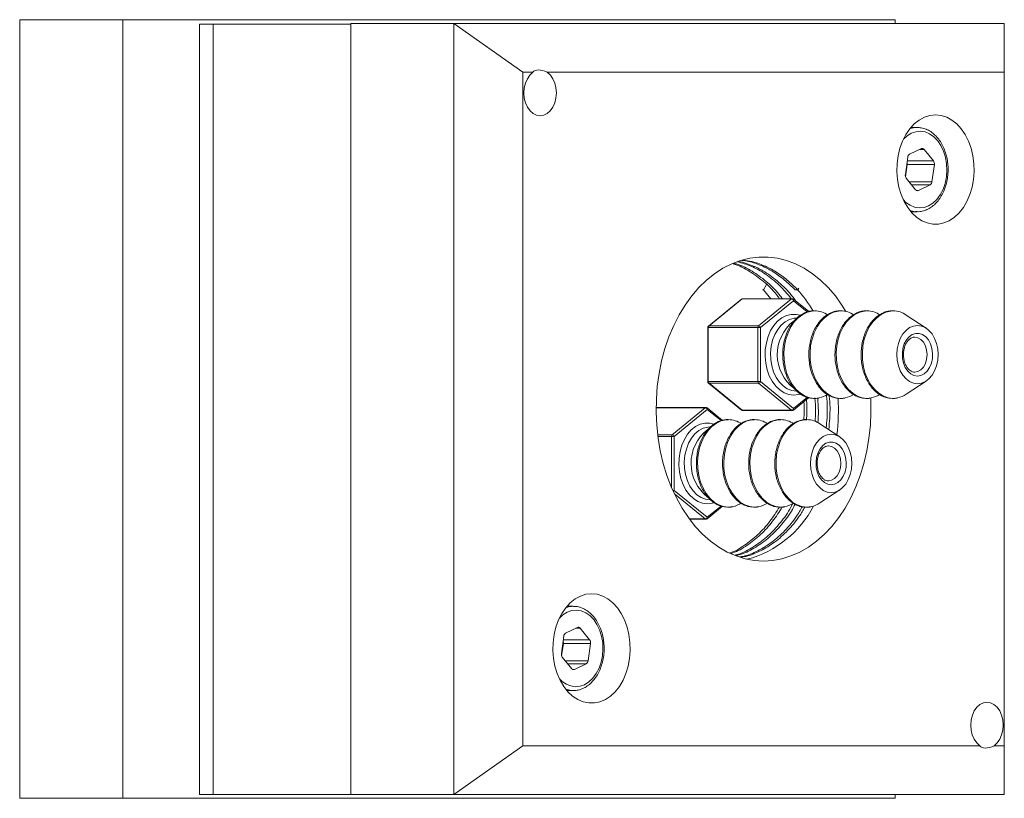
# Model space of a CAD drawing. Header units: inches. Extents: x 1.8 to 19.2, y 2.8 to 15.2.
# Tile 4 of 4: x 11.6 to 14.1, y 13.2 to 15.2. Entities that reach past the tile are written whole.
import ezdxf

# ---------------------------------------------------------------- set-up
doc = ezdxf.new("R2010")
doc.units = ezdxf.units.IN
doc.header["$MEASUREMENT"] = 0

msp = doc.modelspace()

# ---------------------------------------------------------------- linework, layer by layer
at = {"color": 7, "linetype": 'Continuous', "lineweight": 15}
for p, q in [((11.5524, 13.2475), (11.5524, 15.2475)), ((11.8174, 15.2475), (11.5524, 15.2475)), ((11.8174, 13.2475), (11.8174, 15.2475)), ((13.8024, 15.2475), (11.8174, 15.2475)), ((12.0144, 13.2575), (12.0144, 15.2364)), ((12.0498, 15.2364), (12.0144, 15.2364)), ((12.0498, 13.2575), (12.0498, 15.2364)), ((12.0498, 15.2364), (12.4033, 15.2364)), ((12.4033, 13.2575), (12.4033, 15.2375)), ((12.6685, 15.2375), (12.4033, 15.2375)), ((12.4033, 15.2364), (12.4033, 13.2575)), ((12.6685, 13.2575), (12.6685, 15.2375)), ((12.6685, 15.2375), (12.8453, 15.1125)), ((12.6685, 15.2375), (14.0827, 15.2375)), ((13.8024, 15.2375), (13.8024, 15.2475)), ((14.0827, 15.1125), (14.0827, 15.2375)), ((12.8453, 15.1125), (12.8453, 13.3825)), ((12.8714, 15.1125), (12.8453, 15.1125)), ((14.0827, 15.1125), (12.9083, 15.1125)), ((14.0827, 13.3825), (14.0827, 15.1125)), ((13.8588, 14.9708), (13.8426, 14.9708)), ((13.8455, 14.9708), (13.8441, 14.9725)), ((13.8697, 14.9164), (13.8393, 14.9018)), ((13.8657, 14.9145), (13.8765, 14.9145)), ((13.9007, 14.8846), (13.8765, 14.9145)), ((13.8347, 14.8943), (13.8285, 14.8497)), ((13.8333, 14.8846), (13.9007, 14.8846)), ((13.829, 14.8437), (13.8334, 14.8753)), ((13.8334, 14.8753), (13.903, 14.8753)), ((13.8968, 14.8307), (13.903, 14.8753)), ((13.8307, 14.8404), (13.8549, 14.8105)), ((13.8386, 14.8307), (13.8968, 14.8307)), ((13.8446, 14.8233), (13.8922, 14.8233)), ((13.8573, 14.8086), (13.8618, 14.8086)), ((13.8618, 14.8086), (13.8922, 14.8233)), ((13.8426, 14.7543), (13.8588, 14.7543)), ((13.8441, 14.7526), (13.8455, 14.7543)), ((13.8547, 14.7544), (13.8588, 14.7543)), ((13.4638, 14.5539), (13.461, 14.5539)), ((13.4712, 14.5677), (13.4638, 14.5539)), ((13.4638, 14.5539), (13.4827, 14.5308)), ((13.5451, 14.5539), (13.5522, 14.5539)), ((13.5475, 14.5582), (13.5475, 14.5582)), ((13.5522, 14.5539), (13.5545, 14.5582)), ((13.4073, 14.5296), (13.3225, 14.4603)), ((13.4087, 14.5301), (13.3239, 14.4608)), ((13.536, 14.5301), (13.4087, 14.5301)), ((13.5378, 14.5308), (13.4105, 14.5308)), ((13.4512, 14.4608), (13.536, 14.5301)), ((13.5413, 14.5258), (13.4565, 14.4565)), ((13.58, 14.4977), (13.5409, 14.5296)), ((13.5765, 14.497), (13.5413, 14.5258)), ((13.5943, 14.4998), (13.5912, 14.4996)), ((13.6615, 14.4998), (13.6583, 14.4996)), ((13.7287, 14.4998), (13.7255, 14.4996)), ((13.7959, 14.4998), (13.7927, 14.4996)), ((13.8819, 14.4551), (13.8308, 14.4889)), ((13.3206, 14.4565), (13.3206, 14.3179)), ((13.3221, 14.4565), (13.3206, 14.4565)), ((13.4494, 14.4565), (13.3221, 14.4565)), ((13.3221, 14.4565), (13.3221, 14.3179)), ((13.3239, 14.4608), (13.4512, 14.4608)), ((13.4565, 14.4565), (13.4494, 14.4565)), ((13.4494, 14.3179), (13.4494, 14.4565)), ((13.4565, 14.4565), (13.4565, 14.3179)), ((13.3221, 14.3179), (13.3206, 14.3179)), ((13.3221, 14.3179), (13.4494, 14.3179)), ((13.3225, 14.314), (13.4073, 14.2447)), ((13.4512, 14.3136), (13.3239, 14.3136)), ((13.3239, 14.3136), (13.4087, 14.2443)), ((13.4565, 14.3179), (13.4494, 14.3179)), ((13.536, 14.2443), (13.4512, 14.3136)), ((13.4565, 14.3179), (13.5413, 14.2486)), ((13.8308, 14.2855), (13.8819, 14.3192)), ((13.5409, 14.2447), (13.5798, 14.2765)), ((13.5413, 14.2486), (13.5767, 14.2775)), ((13.5875, 14.2753), (13.5928, 14.2746)), ((13.5957, 14.2749), (13.6066, 14.276)), ((13.6547, 14.2753), (13.66, 14.2746)), ((13.6629, 14.2749), (13.6737, 14.276)), ((13.7219, 14.2753), (13.7272, 14.2746)), ((13.7301, 14.2749), (13.7409, 14.276)), ((13.7891, 14.2753), (13.7943, 14.2746)), ((13.7973, 14.2749), (13.8081, 14.276)), ((13.3142, 14.2508), (13.1879, 14.2508)), ((13.316, 14.2514), (13.1887, 14.2514)), ((13.2294, 14.1815), (13.3142, 14.2508)), ((13.3195, 14.2464), (13.2347, 14.1772)), ((13.3582, 14.2184), (13.3192, 14.2503)), ((13.3548, 14.2177), (13.3195, 14.2464)), ((13.3726, 14.2205), (13.3694, 14.2203)), ((13.4087, 14.2443), (13.536, 14.2443)), ((13.4105, 14.2436), (13.5378, 14.2436)), ((13.4397, 14.2205), (13.4365, 14.2203)), ((13.5069, 14.2205), (13.5037, 14.2203)), ((13.5741, 14.2205), (13.5709, 14.2203)), ((13.6602, 14.1758), (13.609, 14.2096)), ((13.1919, 14.1815), (13.2294, 14.1815)), ((13.2276, 14.1772), (13.1924, 14.1772)), ((13.2347, 14.1772), (13.2276, 14.1772)), ((13.2276, 14.0458), (13.2276, 14.1772)), ((13.2347, 14.1772), (13.2347, 14.0386)), ((13.2347, 14.0386), (13.2307, 14.0386)), ((13.2347, 14.0386), (13.3195, 13.9693)), ((13.3142, 13.965), (13.2348, 14.0299)), ((13.609, 14.0062), (13.6602, 14.0399)), ((13.3192, 13.9654), (13.358, 13.9972)), ((13.3195, 13.9693), (13.3549, 13.9982)), ((13.3657, 13.996), (13.371, 13.9953)), ((13.3739, 13.9956), (13.3848, 13.9967)), ((13.4329, 13.996), (13.4382, 13.9953)), ((13.4411, 13.9956), (13.4519, 13.9967)), ((13.5001, 13.996), (13.5054, 13.9953)), ((13.5083, 13.9956), (13.5191, 13.9967)), ((13.5673, 13.996), (13.5725, 13.9953)), ((13.5755, 13.9956), (13.5863, 13.9967)), ((13.2734, 13.965), (13.3142, 13.965)), ((13.2739, 13.9643), (13.316, 13.9643)), ((12.9749, 13.7408), (12.9587, 13.7408)), ((12.9616, 13.7408), (12.9602, 13.7425)), ((12.9508, 13.6643), (12.9446, 13.6197)), ((12.9858, 13.6864), (12.9554, 13.6718)), ((12.9819, 13.6845), (12.9926, 13.6845)), ((13.0168, 13.6546), (12.9926, 13.6845)), ((12.9451, 13.6137), (12.9495, 13.6453)), ((12.9495, 13.6546), (13.0168, 13.6546)), ((12.9495, 13.6453), (13.0191, 13.6453)), ((13.0129, 13.6007), (13.0191, 13.6453)), ((12.9468, 13.6104), (12.971, 13.5805)), ((12.9547, 13.6007), (13.0129, 13.6007)), ((12.9607, 13.5933), (13.0083, 13.5933)), ((12.9779, 13.5786), (13.0083, 13.5933)), ((12.9734, 13.5786), (12.9779, 13.5786)), ((12.9587, 13.5243), (12.9749, 13.5243)), ((12.9602, 13.5226), (12.9616, 13.5243)), ((12.9708, 13.5244), (12.9749, 13.5243)), ((12.6685, 13.2575), (12.8453, 13.3825)), ((12.8453, 13.3825), (14.0198, 13.3825)), ((14.0566, 13.3825), (14.0827, 13.3825)), ((14.0827, 13.3825), (14.0827, 13.2575)), ((11.8174, 13.2475), (11.5524, 13.2475)), ((13.8024, 13.2475), (11.8174, 13.2475)), ((12.0498, 13.2575), (12.0144, 13.2575)), ((12.4033, 13.2575), (12.0498, 13.2575)), ((12.6685, 13.2575), (12.4033, 13.2575)), ((14.0827, 13.2575), (12.6685, 13.2575)), ((13.8024, 13.2475), (13.8024, 13.2575))]:
    msp.add_line(p, q, dxfattribs=at)
at = {"color": 7, "linetype": 'Continuous', "lineweight": 15, "flags": 128}
for points in [[(12.9083, 15.1125), (12.9161, 15.1054), (12.9227, 15.096), (12.9276, 15.0848), (12.9306, 15.0724), (12.9316, 15.0593), (12.9305, 15.0462), (12.9274, 15.0337), (12.9224, 15.0226), (12.9158, 15.0133), (12.9079, 15.0063), (12.8991, 15.0019), (12.8898, 15.0005), (12.8806, 15.0019), (12.8718, 15.0063), (12.8639, 15.0133), (12.8573, 15.0226), (12.8523, 15.0337), (12.8492, 15.0462), (12.8481, 15.0593), (12.8491, 15.0724), (12.8521, 15.0848), (12.857, 15.096), (12.8636, 15.1054), (12.8714, 15.1125)], [(13.9059, 15.003), (13.8915, 15.0015), (13.8773, 14.9971), (13.8638, 14.9897), (13.8511, 14.9797), (13.8397, 14.9672), (13.8296, 14.9524), (13.8211, 14.9357), (13.8145, 14.9175), (13.8098, 14.8981), (13.8072, 14.8779), (13.8067, 14.8574), (13.8083, 14.837), (13.8119, 14.8172), (13.8176, 14.7983), (13.8252, 14.7808), (13.8344, 14.765), (13.8452, 14.7513), (13.8573, 14.74), (13.8705, 14.7313), (13.8843, 14.7254), (13.8987, 14.7224), (13.9132, 14.7224), (13.9276, 14.7254), (13.9414, 14.7313), (13.9546, 14.74), (13.9667, 14.7513), (13.9775, 14.765), (13.9867, 14.7808), (13.9943, 14.7983), (14, 14.8172), (14.0036, 14.837), (14.0052, 14.8574), (14.0047, 14.8779), (14.0021, 14.8981), (13.9974, 14.9175), (13.9908, 14.9357), (13.9823, 14.9524), (13.9722, 14.9672), (13.9608, 14.9797), (13.9481, 14.9897), (13.9346, 14.9971), (13.9204, 15.0015), (13.9059, 15.003)], [(13.8234, 14.7844), (13.8297, 14.7783), (13.8406, 14.7707), (13.8523, 14.766), (13.8643, 14.7641), (13.8764, 14.7653), (13.8882, 14.7694), (13.8993, 14.7763), (13.9094, 14.7859), (13.9181, 14.7978), (13.9253, 14.8116), (13.9306, 14.827), (13.934, 14.8435), (13.9353, 14.8605), (13.9345, 14.8777), (13.9316, 14.8943), (13.9267, 14.91), (13.9199, 14.9243), (13.9115, 14.9366), (13.9017, 14.9468), (13.8908, 14.9543), (13.8792, 14.9591), (13.8671, 14.9609), (13.855, 14.9598), (13.8432, 14.9557), (13.8321, 14.9487), (13.8234, 14.9406)], [(13.8399, 14.7576), (13.8502, 14.7549), (13.8547, 14.7544)], [(13.464, 13.857), (13.4403, 13.8585), (13.4167, 13.8628), (13.3935, 13.87), (13.3708, 13.8799), (13.3488, 13.8926), (13.3277, 13.908), (13.3075, 13.9258), (13.2885, 13.946), (13.2709, 13.9684), (13.2546, 13.993), (13.2399, 14.0194), (13.2269, 14.0474), (13.2156, 14.077), (13.2062, 14.1078), (13.1986, 14.1397), (13.193, 14.1724), (13.1895, 14.2056), (13.1879, 14.2391), (13.1885, 14.2727), (13.191, 14.3061), (13.1956, 14.3391), (13.2021, 14.3714), (13.2106, 14.4028), (13.221, 14.433), (13.2332, 14.4619), (13.2471, 14.4891), (13.2626, 14.5146), (13.2795, 14.5381), (13.2979, 14.5595), (13.3175, 14.5785), (13.3381, 14.5951), (13.3597, 14.6091), (13.3821, 14.6204), (13.405, 14.629), (13.4285, 14.6348), (13.4521, 14.6377), (13.4759, 14.6377), (13.4996, 14.6348), (13.523, 14.629), (13.5459, 14.6204), (13.5683, 14.6091), (13.5899, 14.5951), (13.6106, 14.5785), (13.6301, 14.5595), (13.6485, 14.5381), (13.6655, 14.5146), (13.6759, 14.4979)], [(13.5957, 14.4994), (13.5893, 14.4991), (13.5767, 14.4962), (13.5646, 14.4904), (13.5533, 14.4821), (13.5431, 14.4712), (13.5342, 14.4582), (13.527, 14.4433), (13.5215, 14.427), (13.518, 14.4096), (13.5164, 14.3917), (13.5169, 14.3737), (13.5195, 14.356), (13.524, 14.3391), (13.5304, 14.3234), (13.5385, 14.3094), (13.548, 14.2975), (13.5588, 14.2878), (13.5706, 14.2807), (13.583, 14.2764), (13.5957, 14.2749)], [(13.6629, 14.4994), (13.6565, 14.4991), (13.6439, 14.4962), (13.6318, 14.4904), (13.6205, 14.4821), (13.6103, 14.4712), (13.6014, 14.4582), (13.5942, 14.4433), (13.5887, 14.427), (13.5851, 14.4096), (13.5836, 14.3917), (13.5841, 14.3737), (13.5867, 14.356), (13.5912, 14.3391), (13.5976, 14.3234), (13.6057, 14.3094), (13.6152, 14.2975), (13.626, 14.2878), (13.6378, 14.2807), (13.6502, 14.2764), (13.6629, 14.2749)], [(13.73, 14.4994), (13.7237, 14.4991), (13.7111, 14.4962), (13.699, 14.4904), (13.6877, 14.4821), (13.6774, 14.4712), (13.6686, 14.4582), (13.6613, 14.4433), (13.6559, 14.427), (13.6523, 14.4096), (13.6508, 14.3917), (13.6513, 14.3737), (13.6538, 14.356), (13.6584, 14.3391), (13.6648, 14.3234), (13.6728, 14.3094), (13.6824, 14.2975), (13.6932, 14.2878), (13.7049, 14.2807), (13.7173, 14.2764), (13.7301, 14.2749)], [(13.7972, 14.4994), (13.7909, 14.4991), (13.7783, 14.4962), (13.7661, 14.4904), (13.7548, 14.4821), (13.7446, 14.4712), (13.7358, 14.4582), (13.7285, 14.4433), (13.723, 14.427), (13.7195, 14.4096), (13.7179, 14.3917), (13.7185, 14.3737), (13.721, 14.356), (13.7255, 14.3391), (13.7319, 14.3234), (13.74, 14.3094), (13.7496, 14.2975), (13.7604, 14.2878), (13.7721, 14.2807), (13.7845, 14.2764), (13.7973, 14.2749)], [(13.5413, 14.2834), (13.5289, 14.2849), (13.5169, 14.2894), (13.5055, 14.2966), (13.4952, 14.3065), (13.4862, 14.3186), (13.4788, 14.3328), (13.4732, 14.3485), (13.4696, 14.3653), (13.468, 14.3828), (13.4685, 14.4004), (13.4712, 14.4176), (13.4758, 14.4339), (13.4823, 14.4489), (13.4906, 14.4621), (13.5002, 14.4731), (13.5111, 14.4817), (13.5228, 14.4876), (13.5351, 14.4906), (13.5475, 14.4906), (13.5581, 14.4882)], [(13.5484, 14.4809), (13.5424, 14.4806), (13.5308, 14.4776), (13.5196, 14.4717), (13.5094, 14.463), (13.5005, 14.452), (13.4931, 14.4388), (13.4874, 14.424), (13.4838, 14.408), (13.4822, 14.3914), (13.4827, 14.3746), (13.4853, 14.3582), (13.49, 14.3428), (13.4966, 14.3287), (13.5048, 14.3166), (13.5144, 14.3067), (13.5251, 14.2994), (13.5366, 14.2949), (13.5484, 14.2934)], [(13.8595, 14.4622), (13.8699, 14.4607), (13.8798, 14.4565), (13.889, 14.4495), (13.897, 14.4402), (13.9036, 14.4289), (13.9085, 14.4159), (13.9115, 14.4018), (13.9125, 14.3872), (13.9115, 14.3726), (13.9085, 14.3585), (13.9036, 14.3455), (13.897, 14.3342), (13.889, 14.3248), (13.8798, 14.3179), (13.8699, 14.3136), (13.8595, 14.3122), (13.8492, 14.3136), (13.8392, 14.3179), (13.8301, 14.3248), (13.822, 14.3342), (13.8154, 14.3455), (13.8105, 14.3585), (13.8075, 14.3726), (13.8065, 14.3872), (13.8075, 14.4018), (13.8105, 14.4159), (13.8154, 14.4289), (13.822, 14.4402), (13.8301, 14.4495), (13.8392, 14.4565), (13.8492, 14.4607), (13.8595, 14.4622)], [(13.8595, 14.3322), (13.8505, 14.3337), (13.8421, 14.338), (13.8345, 14.3451), (13.8283, 14.3543), (13.8238, 14.3654), (13.8212, 14.3776), (13.8207, 14.3904), (13.8223, 14.403), (13.8258, 14.4147), (13.8312, 14.4249), (13.8381, 14.4331), (13.8462, 14.4389), (13.855, 14.4418), (13.864, 14.4418), (13.8728, 14.4389), (13.8809, 14.4331), (13.8878, 14.4249), (13.8932, 14.4147), (13.8968, 14.403), (13.8983, 14.3904), (13.8978, 14.3776), (13.8952, 14.3654), (13.8907, 14.3543), (13.8845, 14.3451), (13.877, 14.338), (13.8685, 14.3337), (13.8595, 14.3322)], [(13.8524, 14.3422), (13.8607, 14.3437), (13.8684, 14.3482), (13.8749, 14.3554), (13.88, 14.3647), (13.8832, 14.3755), (13.8843, 14.3872), (13.8832, 14.3988), (13.88, 14.4097), (13.8749, 14.419), (13.8684, 14.4262), (13.8607, 14.4307), (13.8524, 14.4322), (13.8522, 14.4322)], [(13.7394, 14.2756), (13.7396, 14.2727), (13.7401, 14.2391), (13.7385, 14.2056), (13.735, 14.1724), (13.7294, 14.1397), (13.7219, 14.1078), (13.7124, 14.077), (13.7011, 14.0474), (13.6881, 14.0194), (13.6734, 13.993), (13.6571, 13.9684), (13.6395, 13.946), (13.6205, 13.9258), (13.6004, 13.908), (13.5792, 13.8926), (13.5572, 13.8799), (13.5345, 13.87), (13.5113, 13.8628), (13.4877, 13.8585), (13.464, 13.857)], [(13.5577, 14.286), (13.5537, 14.2849), (13.5413, 14.2834)], [(13.1887, 14.2514), (13.1883, 14.2514), (13.1879, 14.2514)], [(13.1879, 14.2513), (13.1882, 14.2514), (13.1887, 14.2514)], [(13.3195, 14.0041), (13.3071, 14.0056), (13.2951, 14.01), (13.2837, 14.0173), (13.2734, 14.0271), (13.2645, 14.0393), (13.2571, 14.0535), (13.2515, 14.0692), (13.2478, 14.086), (13.2462, 14.1035), (13.2468, 14.121), (13.2494, 14.1383), (13.254, 14.1546), (13.2605, 14.1696), (13.2688, 14.1828), (13.2784, 14.1938), (13.2893, 14.2024), (13.301, 14.2083), (13.3133, 14.2112), (13.3257, 14.2112), (13.3363, 14.2089)], [(13.3266, 14.2016), (13.3207, 14.2012), (13.309, 14.1982), (13.2978, 14.1923), (13.2876, 14.1837), (13.2787, 14.1727), (13.2713, 14.1595), (13.2656, 14.1447), (13.262, 14.1287), (13.2604, 14.1121), (13.2609, 14.0953), (13.2635, 14.0789), (13.2682, 14.0634), (13.2748, 14.0494), (13.283, 14.0373), (13.2926, 14.0274), (13.3033, 14.0201), (13.3148, 14.0156), (13.3266, 14.0141)], [(13.3739, 14.2201), (13.3675, 14.2198), (13.3549, 14.2169), (13.3428, 14.2111), (13.3315, 14.2027), (13.3213, 14.1919), (13.3125, 14.1789), (13.3052, 14.164), (13.2997, 14.1477), (13.2962, 14.1303), (13.2946, 14.1124), (13.2951, 14.0943), (13.2977, 14.0766), (13.3022, 14.0598), (13.3086, 14.0441), (13.3167, 14.0301), (13.3263, 14.0181), (13.3371, 14.0085), (13.3488, 14.0014), (13.3612, 13.9971), (13.3739, 13.9956)], [(13.4411, 14.2201), (13.4347, 14.2198), (13.4221, 14.2169), (13.41, 14.2111), (13.3987, 14.2027), (13.3885, 14.1919), (13.3796, 14.1789), (13.3724, 14.164), (13.3669, 14.1477), (13.3633, 14.1303), (13.3618, 14.1124), (13.3623, 14.0943), (13.3649, 14.0766), (13.3694, 14.0598), (13.3758, 14.0441), (13.3839, 14.0301), (13.3934, 14.0181), (13.4042, 14.0085), (13.416, 14.0014), (13.4284, 13.9971), (13.4411, 13.9956)], [(13.5082, 14.2201), (13.5019, 14.2198), (13.4893, 14.2169), (13.4772, 14.2111), (13.4659, 14.2027), (13.4557, 14.1919), (13.4468, 14.1789), (13.4395, 14.164), (13.4341, 14.1477), (13.4305, 14.1303), (13.429, 14.1124), (13.4295, 14.0943), (13.432, 14.0766), (13.4366, 14.0598), (13.443, 14.0441), (13.451, 14.0301), (13.4606, 14.0181), (13.4714, 14.0085), (13.4832, 14.0014), (13.4956, 13.9971), (13.5083, 13.9956)], [(13.5754, 14.2201), (13.5691, 14.2198), (13.5565, 14.2169), (13.5444, 14.2111), (13.533, 14.2027), (13.5228, 14.1919), (13.514, 14.1789), (13.5067, 14.164), (13.5012, 14.1477), (13.4977, 14.1303), (13.4962, 14.1124), (13.4967, 14.0943), (13.4992, 14.0766), (13.5038, 14.0598), (13.5101, 14.0441), (13.5182, 14.0301), (13.5278, 14.0181), (13.5386, 14.0085), (13.5503, 14.0014), (13.5627, 13.9971), (13.5755, 13.9956)], [(13.6377, 14.1829), (13.6481, 14.1814), (13.658, 14.1772), (13.6672, 14.1702), (13.6752, 14.1609), (13.6818, 14.1495), (13.6867, 14.1366), (13.6897, 14.1225), (13.6908, 14.1079), (13.6897, 14.0932), (13.6867, 14.0792), (13.6818, 14.0662), (13.6752, 14.0548), (13.6672, 14.0455), (13.658, 14.0386), (13.6481, 14.0343), (13.6377, 14.0329), (13.6274, 14.0343), (13.6174, 14.0386), (13.6083, 14.0455), (13.6002, 14.0548), (13.5936, 14.0662), (13.5887, 14.0792), (13.5857, 14.0932), (13.5847, 14.1079), (13.5857, 14.1225), (13.5887, 14.1366), (13.5936, 14.1495), (13.6002, 14.1609), (13.6083, 14.1702), (13.6174, 14.1772), (13.6274, 14.1814), (13.6377, 14.1829)], [(13.6377, 14.0529), (13.6288, 14.0544), (13.6203, 14.0587), (13.6127, 14.0657), (13.6065, 14.075), (13.602, 14.0861), (13.5994, 14.0983), (13.5989, 14.1111), (13.6005, 14.1236), (13.604, 14.1354), (13.6094, 14.1456), (13.6164, 14.1538), (13.6244, 14.1596), (13.6332, 14.1625), (13.6422, 14.1625), (13.651, 14.1596), (13.6591, 14.1538), (13.666, 14.1456), (13.6714, 14.1354), (13.675, 14.1236), (13.6765, 14.1111), (13.676, 14.0983), (13.6734, 14.0861), (13.6689, 14.075), (13.6627, 14.0657), (13.6552, 14.0587), (13.6467, 14.0544), (13.6377, 14.0529)], [(13.6307, 14.0629), (13.6389, 14.0644), (13.6466, 14.0689), (13.6532, 14.0761), (13.6582, 14.0854), (13.6614, 14.0962), (13.6625, 14.1079), (13.6614, 14.1195), (13.6582, 14.1304), (13.6532, 14.1397), (13.6466, 14.1468), (13.6389, 14.1513), (13.6307, 14.1529), (13.6304, 14.1529)], [(13.3359, 14.0067), (13.3319, 14.0056), (13.3195, 14.0041)], [(13.0221, 13.773), (13.0076, 13.7715), (12.9934, 13.7671), (12.9799, 13.7597), (12.9672, 13.7497), (12.9558, 13.7372), (12.9457, 13.7224), (12.9373, 13.7057), (12.9306, 13.6875), (12.9259, 13.6681), (12.9233, 13.6479), (12.9228, 13.6274), (12.9244, 13.607), (12.928, 13.5872), (12.9337, 13.5683), (12.9413, 13.5508), (12.9505, 13.535), (12.9613, 13.5213), (12.9734, 13.51), (12.9866, 13.5013), (13.0005, 13.4954), (13.0148, 13.4924), (13.0293, 13.4924), (13.0437, 13.4954), (13.0576, 13.5013), (13.0707, 13.51), (13.0828, 13.5213), (13.0936, 13.535), (13.1029, 13.5508), (13.1104, 13.5683), (13.1161, 13.5872), (13.1198, 13.607), (13.1213, 13.6274), (13.1208, 13.6479), (13.1182, 13.6681), (13.1135, 13.6875), (13.1069, 13.7057), (13.0984, 13.7224), (13.0884, 13.7372), (13.0769, 13.7497), (13.0642, 13.7597), (13.0507, 13.7671), (13.0365, 13.7715), (13.0221, 13.773)], [(12.9395, 13.5544), (12.9458, 13.5483), (12.9567, 13.5407), (12.9684, 13.536), (12.9804, 13.5341), (12.9925, 13.5353), (13.0043, 13.5394), (13.0154, 13.5463), (13.0255, 13.5559), (13.0342, 13.5678), (13.0414, 13.5816), (13.0467, 13.597), (13.0501, 13.6135), (13.0514, 13.6305), (13.0506, 13.6477), (13.0477, 13.6643), (13.0428, 13.68), (13.036, 13.6943), (13.0276, 13.7066), (13.0178, 13.7168), (13.007, 13.7243), (12.9953, 13.7291), (12.9832, 13.7309), (12.9711, 13.7298), (12.9594, 13.7257), (12.9483, 13.7187), (12.9395, 13.7106)], [(12.956, 13.5276), (12.9663, 13.5249), (12.9708, 13.5244)], [(14.0198, 13.3825), (14.0119, 13.3896), (14.0054, 13.399), (14.0004, 13.4102), (13.9974, 13.4227), (13.9964, 13.4358), (13.9975, 13.4489), (14.0006, 13.4613), (14.0056, 13.4725), (14.0122, 13.4818), (14.0201, 13.4888), (14.0289, 13.4931), (14.0382, 13.4946), (14.0474, 13.4931), (14.0562, 13.4888), (14.0641, 13.4818), (14.0708, 13.4725), (14.0757, 13.4613), (14.0789, 13.4489), (14.0799, 13.4358), (14.0789, 13.4227), (14.0759, 13.4102), (14.071, 13.399), (14.0645, 13.3896), (14.0566, 13.3825)]]:
    msp.add_lwpolyline(points, dxfattribs=at)
at = {"color": 7, "linetype": 'Continuous', "lineweight": 15}
for centre, radius, start, end in [((13.8589, 14.915), 0.0557, 89.8769, 109.9537), ((13.872, 14.9114), 0.00553, 34.5638, 114.2806), ((13.82, 14.8772), 0.0135, 351.911, 17.6468), ((13.8441, 14.8936), 0.00947, 120.89, 175.6797), ((13.8907, 14.8773), 0.0124, 350.8143, 36.3264), ((13.8407, 14.8478), 0.0124, 170.814, 216.3267), ((13.8873, 14.8314), 0.00947, 300.8895, 355.6798), ((13.8595, 14.8137), 0.00553, 214.5642, 294.2791), ((13.2875, 14.3194), 0.353, 30.842, 41.6127), ((13.4105, 14.5258), 0.005, 90, 129.2315), ((13.4087, 14.528), 0.00213, 87.9671, 128.3337), ((13.4105, 14.528), 0.00279, 90.9831, 130.523), ((13.5378, 14.528), 0.00279, 90.9841, 130.5216), ((13.535, 14.5235), 0.00667, 19.8663, 81.6709), ((13.5378, 14.5258), 0.005, 50.7685, 90), ((13.5385, 14.5274), 0.00331, 329.4879, 41.522), ((13.595, 14.4383), 0.0612, 55.8613, 89.3397), ((13.6621, 14.4383), 0.0612, 55.8613, 89.3397), ((13.7293, 14.4383), 0.0612, 55.8613, 89.3397), ((13.7965, 14.4383), 0.0612, 55.8611, 89.3399), ((13.3256, 14.4565), 0.005, 129.2315, 180), ((13.3277, 14.4567), 0.00561, 133.1769, 182.4077), ((13.3238, 14.4587), 0.00213, 87.9693, 128.3302), ((13.455, 14.4567), 0.00561, 133.1773, 182.4073), ((13.4502, 14.4542), 0.00667, 19.8662, 81.6706), ((13.6086, 14.3873), 0.1092, 128.6738, 232.513), ((13.3256, 14.3179), 0.005, 180, 230.7685), ((13.3277, 14.3177), 0.00561, 177.5924, 226.823), ((13.3238, 14.3157), 0.00213, 231.669, 272.0309), ((13.455, 14.3177), 0.00561, 177.5928, 226.8226), ((13.4502, 14.3202), 0.00667, 278.3295, 340.1337), ((13.5943, 14.3374), 0.0626, 281.3048, 303.9869), ((13.1062, 14.2475), 0.5502, 353.055, 2.8801), ((13.6615, 14.3374), 0.0626, 281.3048, 303.9869), ((13.7286, 14.3374), 0.0626, 281.3048, 303.9869), ((13.7958, 14.3374), 0.0626, 281.3049, 303.9869), ((13.316, 14.2486), 0.00279, 90.9838, 130.5232), ((13.3133, 14.2442), 0.00667, 19.866, 81.6709), ((13.316, 14.2464), 0.005, 50.7685, 90), ((13.3167, 14.2481), 0.00331, 329.4872, 41.5221), ((13.535, 14.2509), 0.00667, 278.3291, 340.1336), ((13.5385, 14.2469), 0.00331, 318.478, 30.5121), ((13.4105, 14.2486), 0.005, 230.7685, 270), ((13.4087, 14.2464), 0.00213, 231.6672, 272.0327), ((13.4105, 14.2464), 0.00279, 229.476, 269.0169), ((13.5378, 14.2464), 0.00279, 229.4774, 269.0159), ((13.5378, 14.2486), 0.005, 270, 309.2315), ((13.3732, 14.159), 0.0612, 55.8613, 89.3397), ((13.4404, 14.159), 0.0612, 55.8613, 89.3397), ((13.5075, 14.159), 0.0612, 55.8613, 89.3397), ((13.5747, 14.159), 0.0612, 55.8614, 89.3396), ((13.2332, 14.1774), 0.00561, 133.1768, 182.4079), ((13.2284, 14.1749), 0.00667, 19.8662, 81.6707), ((13.3868, 14.108), 0.1092, 128.6738, 232.513), ((13.2274, 14.0416), 0.00787, 307.3746, 337.3147), ((13.3725, 14.0581), 0.0626, 281.3049, 303.9869), ((13.3507, 14.1255), 0.2734, 285.1289, 332.2849), ((13.4397, 14.0581), 0.0626, 281.3049, 303.9869), ((13.5068, 14.0581), 0.0626, 281.3049, 303.9869), ((13.574, 14.0581), 0.0626, 281.3051, 303.9867), ((13.3133, 13.9716), 0.00667, 278.3291, 340.1341), ((13.3167, 13.9676), 0.00331, 318.4779, 30.5128), ((13.316, 13.9671), 0.00279, 229.4777, 269.0162), ((13.316, 13.9693), 0.005, 270, 309.2315), ((12.975, 13.6851), 0.0557, 89.8761, 109.955), ((12.9602, 13.6636), 0.00947, 120.8901, 175.679), ((12.9881, 13.6814), 0.00553, 34.5639, 114.2794), ((12.9361, 13.6472), 0.0135, 351.9131, 17.6444), ((13.0069, 13.6473), 0.0124, 350.8133, 36.3273), ((12.9568, 13.6178), 0.0124, 170.8136, 216.3271), ((13.0034, 13.6014), 0.00947, 300.8908, 355.6787), ((12.9756, 13.5837), 0.00553, 214.5635, 294.2809)]:
    msp.add_arc(centre, radius, start, end, dxfattribs=at)
for centre, major_axis, start_param, end_param in [((12.9273, 15.0595), (-0.0546, 0.0546), 5.433682, 6.34729), ((14.0757, 13.4355), (0.0546, 0.0546), 3.077487, 3.991096)]:
    msp.add_ellipse(centre, major_axis=major_axis, ratio=0.414214, start_param=start_param, end_param=end_param, dxfattribs=at)
for points, knots in [([(13.8544, 14.7547), (13.8571, 14.7545), (13.8639, 14.754), (13.8749, 14.7561), (13.8867, 14.7606), (13.8979, 14.7677), (13.9081, 14.7769), (13.9171, 14.7882), (13.9248, 14.8014), (13.9309, 14.816), (13.9353, 14.8317), (13.9378, 14.8482), (13.9385, 14.8651), (13.9373, 14.8819), (13.9341, 14.8982), (13.9292, 14.9137), (13.9225, 14.9281), (13.9143, 14.9408), (13.9046, 14.9517), (13.8937, 14.9604), (13.8819, 14.9666), (13.8702, 14.9702), (13.8625, 14.9705), (13.8591, 14.9706)], [0, 0, 0, 0, 0.031239, 0.078519, 0.125777, 0.173375, 0.221518, 0.27019, 0.319236, 0.368482, 0.417799, 0.467124, 0.516455, 0.565812, 0.615217, 0.664693, 0.714257, 0.763897, 0.81351, 0.862923, 0.911897, 0.960233, 1, 1, 1, 1]), ([(13.3972, 14.6258), (13.4087, 14.6225), (13.4335, 14.6154), (13.4697, 14.5945), (13.5049, 14.5668), (13.5254, 14.5426), (13.5354, 14.5308)], [0, 0, 0, 0, 0.225415, 0.48665, 0.747884, 1, 1, 1, 1]), ([(13.4002, 14.6272), (13.4131, 14.6235), (13.4393, 14.616), (13.4769, 14.5947), (13.512, 14.5658), (13.5354, 14.5419), (13.5457, 14.5265), (13.5467, 14.5249)], [0, 0, 0, 0, 0.236969, 0.482257, 0.727546, 0.972798, 1, 1, 1, 1]), ([(13.4084, 14.6294), (13.4145, 14.6285), (13.4314, 14.6261), (13.4585, 14.6164), (13.4892, 14.601), (13.518, 14.5792), (13.5361, 14.5623), (13.5451, 14.5539)], [0, 0, 0, 0, 0.122847, 0.342334, 0.561858, 0.780614, 1, 1, 1, 1]), ([(13.4117, 14.63), (13.419, 14.629), (13.4372, 14.6264), (13.4655, 14.6164), (13.4963, 14.601), (13.5251, 14.5792), (13.5431, 14.5623), (13.5522, 14.5539)], [0, 0, 0, 0, 0.144895, 0.358865, 0.572872, 0.786129, 1, 1, 1, 1]), ([(13.3857, 14.6206), (13.3868, 14.6203), (13.4012, 14.6167), (13.4278, 14.6021), (13.464, 14.5763), (13.4901, 14.5518), (13.5025, 14.5346), (13.5052, 14.5308)], [0, 0, 0, 0, 0.023549, 0.320754, 0.618, 0.915186, 1, 1, 1, 1]), ([(13.3883, 14.6218), (13.3909, 14.6211), (13.4068, 14.6173), (13.4349, 14.6022), (13.4711, 14.5763), (13.4971, 14.5518), (13.5095, 14.5346), (13.5123, 14.5308)], [0, 0, 0, 0, 0.055121, 0.342717, 0.630352, 0.917929, 1, 1, 1, 1]), ([(13.5912, 14.4996), (13.59, 14.4996), (13.5847, 14.4994), (13.5753, 14.4971), (13.5636, 14.4919), (13.5526, 14.4843), (13.5425, 14.4745), (13.5336, 14.4626), (13.5261, 14.449), (13.5202, 14.4339), (13.5159, 14.4178), (13.5135, 14.4009), (13.513, 14.3838), (13.5143, 14.3667), (13.5174, 14.3501), (13.5223, 14.3343), (13.5289, 14.3197), (13.5371, 14.3067), (13.5466, 14.2955), (13.5572, 14.2864), (13.5688, 14.2799), (13.579, 14.276), (13.5854, 14.2755), (13.5875, 14.2753)], [0, 0, 0, 0, 0.014337, 0.063882, 0.11351, 0.163383, 0.213568, 0.264014, 0.314622, 0.365307, 0.416012, 0.466716, 0.517421, 0.568138, 0.618876, 0.669647, 0.72046, 0.771311, 0.822159, 0.872925, 0.923494, 0.973744, 1, 1, 1, 1]), ([(13.6583, 14.4996), (13.6571, 14.4996), (13.6518, 14.4994), (13.6425, 14.4971), (13.6308, 14.4919), (13.6197, 14.4843), (13.6097, 14.4745), (13.6008, 14.4626), (13.5933, 14.449), (13.5873, 14.4339), (13.5831, 14.4178), (13.5807, 14.4009), (13.5801, 14.3838), (13.5814, 14.3667), (13.5846, 14.3501), (13.5895, 14.3343), (13.5961, 14.3197), (13.6043, 14.3067), (13.6138, 14.2955), (13.6244, 14.2864), (13.636, 14.2799), (13.6462, 14.276), (13.6525, 14.2755), (13.6547, 14.2753)], [0, 0, 0, 0, 0.014336, 0.063882, 0.11351, 0.163383, 0.213568, 0.264014, 0.314622, 0.365307, 0.416012, 0.466716, 0.517421, 0.568138, 0.618876, 0.669647, 0.72046, 0.771311, 0.822159, 0.872925, 0.923494, 0.973744, 1, 1, 1, 1]), ([(13.7255, 14.4996), (13.7243, 14.4996), (13.719, 14.4994), (13.7097, 14.4971), (13.6979, 14.4919), (13.6869, 14.4843), (13.6768, 14.4745), (13.6679, 14.4626), (13.6604, 14.449), (13.6545, 14.4339), (13.6503, 14.4178), (13.6479, 14.4009), (13.6473, 14.3838), (13.6486, 14.3667), (13.6518, 14.3501), (13.6567, 14.3343), (13.6633, 14.3197), (13.6714, 14.3067), (13.6809, 14.2955), (13.6916, 14.2864), (13.7031, 14.2799), (13.7134, 14.276), (13.7197, 14.2755), (13.7219, 14.2753)], [0, 0, 0, 0, 0.014337, 0.063882, 0.11351, 0.163383, 0.213568, 0.264014, 0.314622, 0.365307, 0.416012, 0.466716, 0.517421, 0.568137, 0.618876, 0.669647, 0.72046, 0.771311, 0.822159, 0.872925, 0.923494, 0.973744, 1, 1, 1, 1]), ([(13.7927, 14.4996), (13.7915, 14.4996), (13.7862, 14.4994), (13.7769, 14.4971), (13.7651, 14.4919), (13.7541, 14.4843), (13.744, 14.4745), (13.7351, 14.4626), (13.7276, 14.449), (13.7217, 14.4339), (13.7175, 14.4178), (13.715, 14.4009), (13.7145, 14.3838), (13.7158, 14.3667), (13.7189, 14.3501), (13.7239, 14.3343), (13.7305, 14.3197), (13.7386, 14.3067), (13.7481, 14.2955), (13.7588, 14.2864), (13.7703, 14.2799), (13.7805, 14.276), (13.7869, 14.2755), (13.7891, 14.2753)], [0, 0, 0, 0, 0.014337, 0.063882, 0.11351, 0.163383, 0.213568, 0.264014, 0.314622, 0.365307, 0.416012, 0.466716, 0.517421, 0.568138, 0.618876, 0.669647, 0.72046, 0.771311, 0.822159, 0.872925, 0.923494, 0.973744, 1, 1, 1, 1]), ([(13.8524, 14.3422), (13.8515, 14.3422), (13.8486, 14.3424), (13.8438, 14.344), (13.8378, 14.3481), (13.8324, 14.3545), (13.8279, 14.363), (13.8248, 14.3727), (13.8234, 14.3834), (13.8236, 14.3942), (13.8256, 14.4046), (13.829, 14.4139), (13.8337, 14.4217), (13.8393, 14.4275), (13.8452, 14.4309), (13.8495, 14.4324), (13.8519, 14.4321), (13.8522, 14.432)], [0, 0, 0, 0, 0.035575, 0.110346, 0.180821, 0.256072, 0.32952, 0.40255, 0.475536, 0.548557, 0.621447, 0.693948, 0.765991, 0.837848, 0.910278, 0.985377, 1, 1, 1, 1]), ([(13.5742, 14.2719), (13.5745, 14.2684), (13.5763, 14.2509), (13.5753, 14.2332), (13.5745, 14.2189)], [0, 0, 0, 0, 0.194586, 1, 1, 1, 1]), ([(13.5928, 14.2746), (13.593, 14.2746), (13.5973, 14.2741), (13.6016, 14.2749), (13.6057, 14.2756)], [0, 0, 0, 0, 0.044963, 1, 1, 1, 1]), ([(13.596, 14.2759), (13.597, 14.2648), (13.5986, 14.2448), (13.5972, 14.2248), (13.5966, 14.2159)], [0, 0, 0, 0, 0.552823, 1, 1, 1, 1]), ([(13.6031, 14.2754), (13.604, 14.2645), (13.6058, 14.2432), (13.6042, 14.2219), (13.6034, 14.2116)], [0, 0, 0, 0, 0.511949, 1, 1, 1, 1]), ([(13.6254, 14.2841), (13.6256, 14.2829), (13.6281, 14.2631), (13.6283, 14.2342), (13.6258, 14.2073), (13.625, 14.1991)], [0, 0, 0, 0, 0.043553, 0.707176, 1, 1, 1, 1]), ([(13.6328, 14.2821), (13.6328, 14.2816), (13.6353, 14.2624), (13.6353, 14.2327), (13.6326, 14.2043), (13.6317, 14.1946)], [0, 0, 0, 0, 0.01911, 0.664406, 1, 1, 1, 1]), ([(13.66, 14.2746), (13.6602, 14.2746), (13.6645, 14.2741), (13.6688, 14.2749), (13.6729, 14.2756)], [0, 0, 0, 0, 0.044963, 1, 1, 1, 1]), ([(13.7272, 14.2746), (13.7274, 14.2746), (13.7316, 14.2741), (13.736, 14.2749), (13.7401, 14.2756)], [0, 0, 0, 0, 0.044963, 1, 1, 1, 1]), ([(13.7943, 14.2746), (13.7945, 14.2746), (13.7988, 14.2741), (13.8031, 14.2749), (13.8072, 14.2756)], [0, 0, 0, 0, 0.044963, 1, 1, 1, 1]), ([(13.5676, 14.2665), (13.5677, 14.2649), (13.5692, 14.2495), (13.5683, 14.234), (13.5674, 14.2201)], [0, 0, 0, 0, 0.105899, 1, 1, 1, 1]), ([(13.3694, 14.2203), (13.3682, 14.2203), (13.3629, 14.22), (13.3536, 14.2178), (13.3418, 14.2126), (13.3308, 14.205), (13.3207, 14.1952), (13.3118, 14.1833), (13.3043, 14.1697), (13.2984, 14.1546), (13.2942, 14.1385), (13.2917, 14.1216), (13.2912, 14.1044), (13.2925, 14.0874), (13.2956, 14.0707), (13.3006, 14.055), (13.3072, 14.0404), (13.3153, 14.0274), (13.3248, 14.0162), (13.3355, 14.0071), (13.347, 14.0005), (13.3572, 13.9967), (13.3636, 13.9962), (13.3657, 13.996)], [0, 0, 0, 0, 0.014336, 0.063882, 0.11351, 0.163383, 0.213568, 0.264014, 0.314622, 0.365307, 0.416012, 0.466716, 0.517421, 0.568138, 0.618876, 0.669647, 0.72046, 0.771311, 0.822159, 0.872925, 0.923494, 0.973744, 1, 1, 1, 1]), ([(13.4365, 14.2203), (13.4353, 14.2203), (13.43, 14.22), (13.4207, 14.2178), (13.409, 14.2126), (13.3979, 14.205), (13.3879, 14.1952), (13.379, 14.1833), (13.3715, 14.1697), (13.3655, 14.1546), (13.3613, 14.1385), (13.3589, 14.1216), (13.3583, 14.1044), (13.3597, 14.0874), (13.3628, 14.0707), (13.3677, 14.055), (13.3743, 14.0404), (13.3825, 14.0274), (13.392, 14.0162), (13.4026, 14.0071), (13.4142, 14.0005), (13.4244, 13.9967), (13.4307, 13.9962), (13.4329, 13.996)], [0, 0, 0, 0, 0.014337, 0.063882, 0.11351, 0.163383, 0.213568, 0.264014, 0.314622, 0.365307, 0.416012, 0.466716, 0.517421, 0.568138, 0.618876, 0.669647, 0.72046, 0.771311, 0.822159, 0.872925, 0.923494, 0.973744, 1, 1, 1, 1]), ([(13.5037, 14.2203), (13.5025, 14.2203), (13.4972, 14.22), (13.4879, 14.2178), (13.4762, 14.2126), (13.4651, 14.205), (13.455, 14.1952), (13.4462, 14.1833), (13.4387, 14.1697), (13.4327, 14.1546), (13.4285, 14.1385), (13.4261, 14.1216), (13.4255, 14.1044), (13.4268, 14.0874), (13.43, 14.0707), (13.4349, 14.055), (13.4415, 14.0404), (13.4496, 14.0274), (13.4591, 14.0162), (13.4698, 14.0071), (13.4814, 14.0005), (13.4916, 13.9967), (13.4979, 13.9962), (13.5001, 13.996)], [0, 0, 0, 0, 0.014337, 0.063882, 0.11351, 0.163383, 0.213568, 0.264014, 0.314622, 0.365307, 0.416012, 0.466716, 0.517421, 0.568138, 0.618876, 0.669647, 0.72046, 0.771311, 0.822159, 0.872926, 0.923494, 0.973744, 1, 1, 1, 1]), ([(13.5709, 14.2203), (13.5697, 14.2203), (13.5644, 14.22), (13.5551, 14.2178), (13.5433, 14.2126), (13.5323, 14.205), (13.5222, 14.1952), (13.5133, 14.1833), (13.5058, 14.1697), (13.4999, 14.1546), (13.4957, 14.1385), (13.4933, 14.1216), (13.4927, 14.1044), (13.494, 14.0874), (13.4971, 14.0707), (13.5021, 14.055), (13.5087, 14.0404), (13.5168, 14.0274), (13.5263, 14.0162), (13.537, 14.0071), (13.5485, 14.0005), (13.5587, 13.9967), (13.5651, 13.9962), (13.5673, 13.996)], [0, 0, 0, 0, 0.014337, 0.063882, 0.11351, 0.163383, 0.213568, 0.264014, 0.314622, 0.365307, 0.416012, 0.466716, 0.517421, 0.568138, 0.618876, 0.669647, 0.720461, 0.771311, 0.822159, 0.872925, 0.923494, 0.973744, 1, 1, 1, 1]), ([(13.6307, 14.0629), (13.6297, 14.0629), (13.6268, 14.0631), (13.622, 14.0647), (13.6161, 14.0688), (13.6106, 14.0752), (13.6061, 14.0836), (13.603, 14.0934), (13.6016, 14.104), (13.6018, 14.1149), (13.6038, 14.1253), (13.6072, 14.1346), (13.6119, 14.1424), (13.6175, 14.1481), (13.6234, 14.1516), (13.6277, 14.1531), (13.6301, 14.1527), (13.6305, 14.1527)], [0, 0, 0, 0, 0.035575, 0.110346, 0.180821, 0.256072, 0.32952, 0.40255, 0.475536, 0.548557, 0.621448, 0.693948, 0.76599, 0.837848, 0.910278, 0.985377, 1, 1, 1, 1]), ([(13.371, 13.9953), (13.3712, 13.9953), (13.3755, 13.9947), (13.3798, 13.9956), (13.3839, 13.9963)], [0, 0, 0, 0, 0.044966, 1, 1, 1, 1]), ([(13.5048, 13.9954), (13.4969, 13.9829), (13.4802, 13.9566), (13.4497, 13.9235), (13.4151, 13.8968), (13.3905, 13.8816), (13.3774, 13.8776), (13.3772, 13.8775)], [0, 0, 0, 0, 0.2289, 0.484302, 0.739663, 0.995077, 1, 1, 1, 1]), ([(13.5122, 13.9958), (13.5042, 13.9832), (13.4873, 13.9567), (13.4568, 13.9235), (13.4222, 13.8967), (13.3963, 13.881), (13.3819, 13.8768), (13.3804, 13.8763)], [0, 0, 0, 0, 0.22515, 0.473489, 0.721789, 0.97014, 1, 1, 1, 1]), ([(13.54, 14.0063), (13.5363, 13.9992), (13.5246, 13.9771), (13.5003, 13.946), (13.4681, 13.9134), (13.4325, 13.8893), (13.4066, 13.8756), (13.3926, 13.8724), (13.3915, 13.8722)], [0, 0, 0, 0, 0.10361, 0.323214, 0.542788, 0.762361, 0.981965, 1, 1, 1, 1]), ([(13.5452, 14.0029), (13.5421, 13.997), (13.531, 13.9761), (13.5073, 13.9461), (13.4752, 13.9134), (13.4396, 13.8892), (13.4122, 13.8751), (13.3967, 13.8717), (13.3942, 13.8712)], [0, 0, 0, 0, 0.085972, 0.303906, 0.52181, 0.739714, 0.957648, 1, 1, 1, 1]), ([(13.5638, 13.9964), (13.5589, 13.9881), (13.5457, 13.9653), (13.5194, 13.9345), (13.486, 13.9043), (13.4496, 13.8826), (13.4218, 13.8704), (13.4061, 13.8681), (13.4034, 13.8678)], [0, 0, 0, 0, 0.1207, 0.329978, 0.539213, 0.748479, 0.957745, 1, 1, 1, 1]), ([(13.5704, 13.9956), (13.5657, 13.9875), (13.5526, 13.965), (13.5264, 13.9345), (13.4931, 13.9044), (13.4567, 13.8825), (13.4272, 13.8699), (13.4098, 13.8676), (13.4055, 13.867)], [0, 0, 0, 0, 0.1141559, 0.3188204, 0.5234441, 0.7280977, 0.9327513, 1, 1, 1, 1]), ([(13.4382, 13.9953), (13.4384, 13.9953), (13.4427, 13.9947), (13.447, 13.9956), (13.4511, 13.9963)], [0, 0, 0, 0, 0.044963, 1, 1, 1, 1]), ([(13.5054, 13.9953), (13.5056, 13.9953), (13.5099, 13.9947), (13.5142, 13.9956), (13.5183, 13.9963)], [0, 0, 0, 0, 0.044964, 1, 1, 1, 1]), ([(13.5725, 13.9953), (13.5727, 13.9953), (13.577, 13.9947), (13.5813, 13.9956), (13.5854, 13.9963)], [0, 0, 0, 0, 0.044963, 1, 1, 1, 1]), ([(12.9705, 13.5247), (12.9732, 13.5245), (12.9801, 13.524), (12.991, 13.5261), (13.0028, 13.5306), (13.014, 13.5377), (13.0242, 13.5469), (13.0332, 13.5582), (13.0409, 13.5714), (13.047, 13.586), (13.0514, 13.6017), (13.054, 13.6182), (13.0546, 13.6351), (13.0534, 13.6519), (13.0503, 13.6682), (13.0453, 13.6837), (13.0386, 13.6981), (13.0304, 13.7108), (13.0207, 13.7217), (13.0098, 13.7304), (12.998, 13.7366), (12.9863, 13.7402), (12.9786, 13.7405), (12.9752, 13.7406)], [0, 0, 0, 0, 0.031239, 0.078519, 0.125777, 0.173375, 0.221518, 0.27019, 0.319237, 0.368482, 0.417799, 0.467124, 0.516455, 0.565812, 0.615217, 0.664693, 0.714257, 0.763897, 0.81351, 0.862922, 0.911897, 0.960233, 1, 1, 1, 1])]:
    msp.add_open_spline(points, degree=3, knots=knots, dxfattribs=at)

doc.saveas('drawing.dxf')
